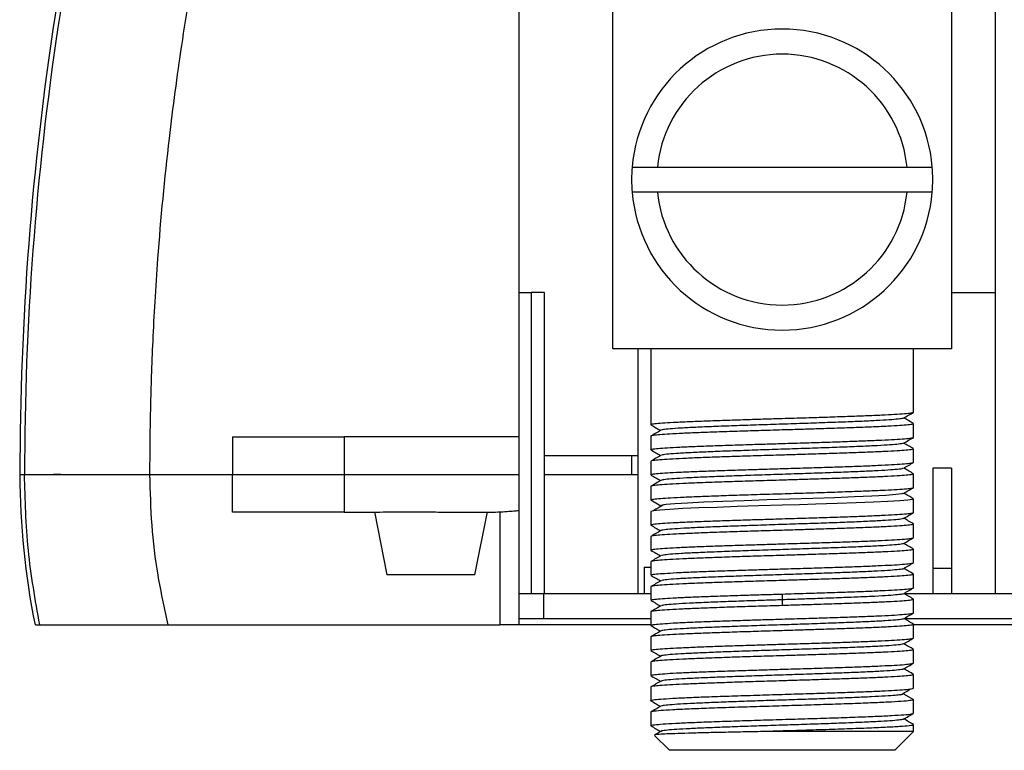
# Model space of a CAD drawing. Header units: millimetres. Extents: x 38 to 184, y 33 to 254.
# Tile 1 of 10: x 38 to 64, y 33 to 53. Entities that reach past the tile are written whole.
import ezdxf

# ---------------------------------------------------------------- set-up
doc = ezdxf.new("R2010")
doc.units = ezdxf.units.MM

msp = doc.modelspace()

# ---------------------------------------------------------------- linework, layer by layer
at = {"color": 7, "linetype": 'Continuous', "lineweight": 25}
for p, q in [((51.193, 58.877), (51.193, 41.543)), ((53.693, 43.877), (53.693, 52.877)), ((62.693, 52.877), (62.693, 43.877)), ((63.86, 37.377), (63.86, 52.877)), ((54.207, 48.71), (54.876, 48.71)), ((54.876, 48.71), (61.51, 48.71)), ((61.51, 48.71), (62.179, 48.71)), ((54.876, 48.043), (54.207, 48.043)), ((61.51, 48.043), (54.876, 48.043)), ((62.179, 48.043), (61.51, 48.043)), ((51.193, 45.377), (51.526, 45.377)), ((51.526, 45.377), (51.526, 37.377)), ((51.876, 45.377), (51.526, 45.377)), ((51.876, 37.377), (51.876, 45.377)), ((62.693, 45.377), (63.86, 45.377)), ((62.693, 43.877), (53.693, 43.877)), ((54.36, 43.877), (54.36, 37.377)), ((54.7, 43.877), (54.7, 41.864)), ((61.685, 42.197), (61.685, 43.877)), ((61.685, 41.531), (61.685, 41.889)), ((43.592, 41.543), (43.592, 40.543)), ((46.555, 41.543), (46.555, 40.543)), ((51.193, 41.543), (51.193, 40.543)), ((54.7, 41.556), (54.7, 41.197)), ((61.685, 40.864), (61.685, 41.223)), ((51.876, 41.043), (54.193, 41.043)), ((54.193, 41.043), (54.193, 40.543)), ((54.193, 41.043), (54.36, 41.043)), ((54.7, 40.889), (54.7, 40.531)), ((37.943, 40.543), (38.066, 40.543)), ((41.398, 40.543), (43.592, 40.543)), ((41.398, 40.543), (43.592, 40.543)), ((43.592, 39.543), (43.592, 40.543)), ((43.592, 40.543), (46.555, 40.543)), ((46.555, 40.543), (46.555, 39.543)), ((46.555, 40.543), (51.193, 40.543)), ((51.193, 40.543), (51.193, 39.584)), ((54.193, 40.543), (54.36, 40.543)), ((61.685, 40.197), (61.685, 40.556)), ((62.693, 40.71), (62.193, 40.71)), ((62.193, 40.71), (62.193, 38.043)), ((62.693, 40.71), (62.693, 38.043)), ((54.7, 40.223), (54.7, 39.864)), ((54.7, 39.864), (54.967, 39.71)), ((61.685, 39.531), (61.685, 39.889)), ((47.359, 39.544), (47.693, 37.875)), ((50.026, 37.875), (50.36, 39.544)), ((50.693, 39.543), (50.693, 36.543)), ((51.193, 39.584), (51.193, 36.543)), ((54.7, 39.556), (54.7, 39.197)), ((61.685, 38.864), (61.685, 39.223)), ((54.7, 38.889), (54.7, 38.531)), ((61.685, 38.197), (61.685, 38.556)), ((54.7, 38.223), (54.7, 37.864)), ((54.526, 38.077), (54.526, 37.377)), ((54.526, 38.077), (54.7, 38.077)), ((62.693, 38.043), (62.193, 38.043)), ((62.193, 38.043), (62.193, 37.377)), ((62.693, 38.043), (62.693, 37.377)), ((61.685, 37.531), (61.685, 37.889)), ((54.7, 37.556), (54.7, 37.197)), ((51.86, 36.71), (51.86, 37.377)), ((51.86, 37.377), (54.7, 37.377)), ((58.193, 37.364), (58.193, 37.21)), ((58.193, 37.21), (58.193, 37.056)), ((61.424, 37.377), (64.526, 37.377)), ((61.685, 36.864), (61.685, 37.223)), ((54.7, 36.889), (54.7, 36.531)), ((51.193, 36.71), (51.86, 36.71)), ((51.86, 36.71), (54.7, 36.71)), ((61.424, 36.71), (64.526, 36.71)), ((41.885, 36.543), (50.693, 36.543)), ((51.193, 36.543), (50.693, 36.543)), ((54.7, 36.543), (51.193, 36.543)), ((61.685, 36.197), (61.685, 36.556)), ((65.193, 36.543), (61.685, 36.543)), ((54.7, 36.223), (54.7, 35.864)), ((61.685, 35.531), (61.685, 35.889)), ((54.7, 35.556), (54.7, 35.197)), ((61.685, 34.864), (61.685, 35.223)), ((54.7, 34.889), (54.7, 34.531)), ((61.419, 34.71), (61.685, 34.556)), ((61.685, 34.197), (61.685, 34.556)), ((54.7, 34.223), (54.7, 33.864)), ((61.685, 33.71), (61.685, 33.889)), ((54.804, 33.606), (55.2, 33.21)), ((61.685, 33.71), (57.776, 33.71)), ((61.185, 33.21), (61.685, 33.71)), ((61.185, 33.21), (55.2, 33.21))]:
    msp.add_line(p, q, dxfattribs=at)
at = {"color": 8, "linetype": 'Continuous', "lineweight": 25}
msp.add_line((51.876, 40.543), (54.193, 40.543), dxfattribs=at)
at = {"color": 7, "linetype": 'Continuous', "lineweight": 25, "flags": 128}
for points in [[(61.401, 40.038), (61.374, 40.026), (61.214, 40.005), (60.943, 39.985), (60.572, 39.965), (60.115, 39.944), (59.586, 39.924), (59.007, 39.904), (58.399, 39.883), (57.782, 39.863), (57.181, 39.843), (56.617, 39.822), (56.11, 39.802), (55.679, 39.782), (55.341, 39.762), (55.106, 39.741), (55.002, 39.726), (54.967, 39.71), (54.967, 39.71)], [(61.677, 39.889), (61.657, 39.876), (61.53, 39.858), (61.314, 39.84), (61.001, 39.822), (60.619, 39.804), (60.155, 39.786), (59.65, 39.768), (59.088, 39.75), (58.648, 39.736), (58.193, 39.723), (57.56, 39.703), (57, 39.686), (56.458, 39.667), (55.98, 39.65), (55.552, 39.632), (55.21, 39.614), (54.944, 39.596), (54.764, 39.576), (54.7, 39.556), (54.7, 39.556)]]:
    msp.add_lwpolyline(points, dxfattribs=at)
at = {"color": 7, "linetype": 'Continuous', "lineweight": 25}
for centre, radius, start, end in [((118.193, 40.543), 80.25, 162.51015, 180), ((58.193, 48.377), 4, 4.7802, 175.2198), ((58.193, 48.377), 3.333, 5.7392, 174.2608), ((58.193, 48.377), 4, 175.2198, 184.7802), ((58.193, 48.377), 4, 355.2198, 4.7802), ((58.193, 48.377), 4, 184.7802, 355.2198), ((58.193, 48.377), 3.333, 185.7392, 354.2608), ((58.066, 40.543), 20.123, 180, 191.4732)]:
    msp.add_arc(centre, radius, start, end, dxfattribs=at)
for points, knots in [([(41.589, 64.04), (40.424, 60.24), (39.542, 56.353), (38.364, 48.492), (38.067, 44.518), (38.066, 40.543)], [0, 0, 0, 0, 0.5, 0.5, 1, 1, 1, 1]), ([(41.398, 40.543), (41.398, 40.705), (41.399, 41.066), (41.405, 41.663), (41.418, 42.371), (41.441, 43.19), (41.478, 44.121), (41.533, 45.162), (41.652, 46.961), (41.869, 49.237), (42.234, 51.976), (42.687, 54.674), (43.175, 57.039), (43.639, 58.986), (43.975, 60.286), (44.281, 61.396), (44.548, 62.32), (44.716, 62.872), (44.791, 63.117)], [0, 0, 0, 0, 0.021182, 0.047231, 0.078146, 0.113927, 0.154575, 0.200089, 0.250471, 0.39052, 0.499406, 0.61215, 0.748637, 0.815556, 0.874152, 0.924424, 0.966373, 1, 1, 1, 1]), ([(54.709, 41.864), (54.711, 41.869), (54.716, 41.879), (54.84, 41.895), (55.059, 41.914), (55.368, 41.931), (55.76, 41.949), (56.217, 41.967), (56.734, 41.985), (57.247, 42.002), (57.739, 42.017), (58.253, 42.033), (58.811, 42.049), (59.397, 42.068), (59.931, 42.086), (60.42, 42.104), (60.842, 42.121), (61.193, 42.139), (61.453, 42.157), (61.626, 42.175), (61.66, 42.186), (61.676, 42.192)], [0, 0, 0, 0, 0.041439, 0.096879, 0.150757, 0.206197, 0.260075, 0.315515, 0.369393, 0.424833, 0.466465, 0.508803, 0.56782, 0.621698, 0.677138, 0.731016, 0.786456, 0.840333, 0.895773, 0.949651, 1, 1, 1, 1]), ([(61.411, 42.036), (61.457, 42.062), (61.547, 42.114), (61.637, 42.166), (61.682, 42.192)], [0, 0, 0, 0, 0.4998151, 1, 1, 1, 1]), ([(61.677, 41.889), (61.675, 41.885), (61.67, 41.874), (61.546, 41.858), (61.327, 41.84), (61.018, 41.822), (60.626, 41.804), (60.169, 41.786), (59.652, 41.768), (59.139, 41.752), (58.647, 41.736), (58.133, 41.721), (57.575, 41.704), (56.989, 41.685), (56.455, 41.668), (55.965, 41.65), (55.543, 41.632), (55.194, 41.614), (54.93, 41.596), (54.764, 41.578), (54.692, 41.565), (54.706, 41.557), (54.709, 41.556)], [0, 0, 0, 0, 0.040724, 0.095209, 0.148159, 0.202644, 0.255594, 0.310079, 0.363028, 0.417513, 0.458428, 0.500037, 0.558037, 0.610986, 0.665472, 0.718421, 0.772906, 0.825856, 0.880341, 0.93329, 0.987775, 1, 1, 1, 1]), ([(54.704, 41.859), (54.749, 41.833), (54.835, 41.783), (54.921, 41.734), (54.962, 41.71)], [0, 0, 0, 0, 0.520744, 1, 1, 1, 1]), ([(61.411, 42.036), (61.387, 42.03), (61.338, 42.016), (61.118, 41.996), (60.8, 41.976), (60.384, 41.955), (59.889, 41.935), (59.331, 41.915), (58.732, 41.894), (58.113, 41.874), (57.497, 41.854), (56.907, 41.833), (56.363, 41.813), (55.887, 41.793), (55.494, 41.772), (55.203, 41.752), (55.019, 41.733), (54.991, 41.721), (54.979, 41.715)], [0, 0, 0, 0, 0.06261, 0.125802, 0.188994, 0.252187, 0.315379, 0.378572, 0.441763, 0.504957, 0.568147, 0.631342, 0.694531, 0.757727, 0.820916, 0.884111, 0.9473, 1, 1, 1, 1]), ([(61.682, 41.894), (61.638, 41.92), (61.551, 41.97), (61.465, 42.019), (61.424, 42.043)], [0, 0, 0, 0, 0.518836, 1, 1, 1, 1]), ([(54.971, 41.715), (54.926, 41.689), (54.837, 41.637), (54.747, 41.586), (54.702, 41.56)], [0, 0, 0, 0, 0.499979, 1, 1, 1, 1]), ([(43.592, 41.543), (43.625, 41.543), (43.692, 41.543), (43.792, 41.543), (43.892, 41.543), (43.991, 41.543), (44.144, 41.543), (44.348, 41.543), (44.602, 41.543), (44.851, 41.543), (45.175, 41.543), (45.551, 41.543), (45.873, 41.543), (46.089, 41.543), (46.228, 41.543), (46.345, 41.543), (46.428, 41.543), (46.486, 41.543), (46.526, 41.543), (46.545, 41.543), (46.555, 41.543)], [0, 0, 0, 0, 0.023655, 0.047274, 0.070883, 0.094508, 0.118176, 0.180083, 0.24203, 0.305998, 0.370005, 0.500005, 0.630005, 0.693972, 0.757979, 0.819886, 0.881833, 0.921233, 0.960582, 1, 1, 1, 1]), ([(51.193, 41.543), (51.193, 41.543), (51.138, 41.543), (50.927, 41.543), (50.77, 41.543), (50.376, 41.543), (50.139, 41.543), (49.617, 41.543), (49.332, 41.543), (48.753, 41.543), (48.46, 41.543), (47.904, 41.543), (47.643, 41.543), (47.187, 41.543), (46.993, 41.543), (46.7, 41.543), (46.6, 41.543), (46.555, 41.543)], [0, 0, 0, 0, 0.125, 0.125, 0.25, 0.25, 0.375, 0.375, 0.5, 0.5, 0.625, 0.625, 0.75, 0.75, 0.875, 0.875, 1, 1, 1, 1]), ([(54.709, 41.197), (54.711, 41.202), (54.716, 41.213), (54.84, 41.229), (55.059, 41.247), (55.368, 41.265), (55.76, 41.283), (56.217, 41.3), (56.734, 41.318), (57.247, 41.335), (57.739, 41.35), (58.253, 41.366), (58.811, 41.383), (59.397, 41.401), (59.931, 41.419), (60.42, 41.437), (60.843, 41.455), (61.192, 41.473), (61.456, 41.491), (61.621, 41.508), (61.694, 41.522), (61.679, 41.529), (61.677, 41.531)], [0, 0, 0, 0, 0.040725, 0.09521, 0.148159, 0.202645, 0.255594, 0.310079, 0.363028, 0.417513, 0.458428, 0.500037, 0.558037, 0.610986, 0.665471, 0.71842, 0.772905, 0.825855, 0.880339, 0.933289, 0.987774, 1, 1, 1, 1]), ([(61.404, 41.372), (61.404, 41.37), (61.408, 41.361), (61.298, 41.346), (61.072, 41.326), (60.731, 41.305), (60.301, 41.285), (59.793, 41.265), (59.226, 41.244), (58.622, 41.224), (58.002, 41.204), (57.389, 41.183), (56.805, 41.163), (56.272, 41.143), (55.81, 41.122), (55.433, 41.102), (55.162, 41.082), (55.008, 41.064), (54.993, 41.054), (54.987, 41.05)], [0, 0, 0, 0, 0.016999, 0.080049, 0.143105, 0.206154, 0.26921, 0.332259, 0.395315, 0.458364, 0.521421, 0.584469, 0.647526, 0.710575, 0.773631, 0.83668, 0.899736, 0.962786, 1, 1, 1, 1]), ([(61.415, 41.372), (61.46, 41.398), (61.549, 41.449), (61.639, 41.501), (61.684, 41.527)], [0, 0, 0, 0, 0.499977, 1, 1, 1, 1]), ([(61.681, 41.228), (61.636, 41.254), (61.55, 41.304), (61.465, 41.353), (61.424, 41.377)], [0, 0, 0, 0, 0.522558, 1, 1, 1, 1]), ([(61.677, 41.223), (61.675, 41.218), (61.67, 41.207), (61.546, 41.191), (61.327, 41.173), (61.018, 41.155), (60.626, 41.137), (60.169, 41.12), (59.652, 41.101), (59.139, 41.085), (58.647, 41.07), (58.133, 41.054), (57.575, 41.037), (56.989, 41.019), (56.455, 41.001), (55.965, 40.983), (55.543, 40.965), (55.194, 40.947), (54.93, 40.929), (54.764, 40.911), (54.692, 40.898), (54.706, 40.891), (54.709, 40.889)], [0, 0, 0, 0, 0.040724, 0.095209, 0.148159, 0.202644, 0.255594, 0.310079, 0.363029, 0.417514, 0.458428, 0.500037, 0.558037, 0.610986, 0.665471, 0.718421, 0.772906, 0.825856, 0.880341, 0.93329, 0.987775, 1, 1, 1, 1]), ([(54.704, 41.193), (54.749, 41.167), (54.835, 41.117), (54.921, 41.067), (54.962, 41.043)], [0, 0, 0, 0, 0.520246, 1, 1, 1, 1]), ([(51.876, 41.043), (52.008, 41.043), (52.418, 41.043), (53.102, 41.043), (53.798, 41.043), (54.215, 41.043), (54.36, 41.043)], [0, 0, 0, 0, 0.159467, 0.497596, 0.825397, 1, 1, 1, 1]), ([(54.973, 41.05), (54.928, 41.024), (54.839, 40.972), (54.749, 40.92), (54.704, 40.894)], [0, 0, 0, 0, 0.4999775, 1, 1, 1, 1]), ([(54.709, 40.531), (54.711, 40.535), (54.716, 40.546), (54.84, 40.562), (55.059, 40.58), (55.368, 40.598), (55.76, 40.616), (56.217, 40.634), (56.734, 40.652), (57.247, 40.668), (57.739, 40.683), (58.253, 40.699), (58.811, 40.716), (59.397, 40.734), (59.931, 40.752), (60.42, 40.77), (60.843, 40.788), (61.192, 40.806), (61.456, 40.824), (61.621, 40.842), (61.694, 40.855), (61.679, 40.863), (61.677, 40.864)], [0, 0, 0, 0, 0.040725, 0.09521, 0.148159, 0.202644, 0.255594, 0.310078, 0.363028, 0.417513, 0.458428, 0.500037, 0.558037, 0.610986, 0.665471, 0.71842, 0.772905, 0.825854, 0.880339, 0.933289, 0.987774, 1, 1, 1, 1]), ([(61.411, 40.703), (61.456, 40.729), (61.546, 40.78), (61.635, 40.832), (61.68, 40.858)], [0, 0, 0, 0, 0.499978, 1, 1, 1, 1]), ([(37.956, 40.543), (37.952, 40.543), (37.925, 40.543), (38.002, 40.543), (38.066, 40.543)], [0, 0, 0, 0, 0.1593782, 1, 1, 1, 1]), ([(38.066, 40.543), (38.084, 40.543), (38.12, 40.543), (38.33, 40.543), (38.652, 40.543), (39.072, 40.543), (39.569, 40.543), (40.129, 40.543), (40.746, 40.543), (41.177, 40.543), (41.398, 40.543)], [0, 0, 0, 0, 0.129358, 0.251905, 0.3745, 0.49991, 0.625195, 0.748027, 0.871002, 1, 1, 1, 1]), ([(38.066, 40.543), (38.073, 40.543), (38.101, 40.543), (38.172, 40.543), (38.201, 40.543), (38.268, 40.543), (38.307, 40.543), (38.437, 40.543), (38.541, 40.543), (38.785, 40.543), (38.926, 40.543), (39.232, 40.543), (39.398, 40.543), (39.667, 40.543), (39.76, 40.543), (39.95, 40.543), (40.047, 40.543), (40.342, 40.543), (40.546, 40.543), (40.969, 40.543), (41.182, 40.543), (41.398, 40.543)], [0, 0, 0, 0, 0.125, 0.125, 0.1875, 0.1875, 0.25, 0.25, 0.375, 0.375, 0.5, 0.5, 0.625, 0.625, 0.6875, 0.6875, 0.75, 0.75, 0.875, 0.875, 1, 1, 1, 1]), ([(41.885, 36.543), (41.788, 36.982), (41.593, 37.858), (41.43, 39.197), (41.409, 40.094), (41.398, 40.543)], [0, 0, 0, 0, 0.333716, 0.66632, 1, 1, 1, 1]), ([(61.677, 40.556), (61.675, 40.551), (61.67, 40.541), (61.546, 40.524), (61.327, 40.506), (61.018, 40.489), (60.626, 40.47), (60.169, 40.453), (59.652, 40.435), (59.139, 40.418), (58.647, 40.403), (58.133, 40.387), (57.575, 40.371), (56.989, 40.352), (56.455, 40.334), (55.965, 40.316), (55.543, 40.299), (55.194, 40.28), (54.93, 40.263), (54.764, 40.245), (54.692, 40.231), (54.706, 40.224), (54.709, 40.223)], [0, 0, 0, 0, 0.040724, 0.095209, 0.148159, 0.202644, 0.255594, 0.310079, 0.363029, 0.417514, 0.458428, 0.500037, 0.558037, 0.610986, 0.665471, 0.718421, 0.772906, 0.825856, 0.880341, 0.93329, 0.987775, 1, 1, 1, 1]), ([(61.398, 40.703), (61.397, 40.701), (61.393, 40.691), (61.265, 40.676), (61.018, 40.655), (60.66, 40.635), (60.215, 40.615), (59.695, 40.594), (59.12, 40.574), (58.511, 40.554), (57.891, 40.533), (57.281, 40.513), (56.705, 40.493), (56.184, 40.472), (55.736, 40.452), (55.376, 40.432), (55.125, 40.412), (54.992, 40.395), (54.987, 40.385), (54.986, 40.382)], [0, 0, 0, 0, 0.02157, 0.084845, 0.148128, 0.211403, 0.274685, 0.337961, 0.401243, 0.46452, 0.527801, 0.591078, 0.654358, 0.717637, 0.780916, 0.844195, 0.907473, 0.970754, 1, 1, 1, 1]), ([(61.683, 40.56), (61.638, 40.586), (61.552, 40.636), (61.465, 40.686), (61.424, 40.71)], [0, 0, 0, 0, 0.517673, 1, 1, 1, 1]), ([(40.781, 40.534), (40.744, 40.534), (40.668, 40.533), (40.558, 40.533), (40.452, 40.533), (40.348, 40.533), (40.248, 40.533), (40.152, 40.533), (40.058, 40.533), (39.968, 40.533), (39.881, 40.533), (39.797, 40.534), (39.717, 40.534), (39.64, 40.534), (39.566, 40.534), (39.496, 40.534), (39.428, 40.534), (39.365, 40.534), (39.304, 40.534), (39.247, 40.534), (39.192, 40.535), (39.142, 40.535), (39.094, 40.535), (39.05, 40.535), (39.009, 40.536), (38.971, 40.536), (38.937, 40.536), (38.906, 40.536), (38.878, 40.537), (38.854, 40.537), (38.84, 40.537), (38.834, 40.537)], [0, 0, 0, 0, 0.034445, 0.068893, 0.103343, 0.137796, 0.172252, 0.20671, 0.241171, 0.275635, 0.310102, 0.344571, 0.379043, 0.413517, 0.447995, 0.482475, 0.516958, 0.551443, 0.585931, 0.620422, 0.654916, 0.689412, 0.723911, 0.758413, 0.792917, 0.827424, 0.861934, 0.896446, 0.930962, 0.965479, 1, 1, 1, 1]), ([(54.703, 40.526), (54.748, 40.5), (54.834, 40.45), (54.92, 40.401), (54.962, 40.377)], [0, 0, 0, 0, 0.518738, 1, 1, 1, 1]), ([(54.971, 40.382), (54.926, 40.356), (54.837, 40.304), (54.747, 40.252), (54.703, 40.227)], [0, 0, 0, 0, 0.49998, 1, 1, 1, 1]), ([(54.7, 39.864), (54.712, 39.87), (54.733, 39.883), (54.898, 39.901), (55.144, 39.919), (55.482, 39.937), (55.892, 39.955), (56.372, 39.973), (56.918, 39.991), (57.532, 40.011), (58.182, 40.03), (58.811, 40.049), (59.397, 40.068), (59.931, 40.086), (60.42, 40.104), (60.843, 40.122), (61.192, 40.139), (61.456, 40.157), (61.621, 40.175), (61.694, 40.189), (61.679, 40.196), (61.677, 40.197)], [0, 0, 0, 0, 0.058005, 0.110959, 0.165449, 0.218404, 0.272894, 0.325849, 0.380339, 0.439102, 0.499988, 0.557994, 0.610948, 0.665438, 0.718393, 0.772883, 0.825837, 0.880327, 0.933282, 0.987772, 1, 1, 1, 1]), ([(61.415, 40.038), (61.46, 40.064), (61.549, 40.116), (61.639, 40.168), (61.683, 40.193)], [0, 0, 0, 0, 0.499976, 1, 1, 1, 1]), ([(61.68, 39.895), (61.635, 39.921), (61.55, 39.97), (61.464, 40.02), (61.424, 40.043)], [0, 0, 0, 0, 0.52377, 1, 1, 1, 1]), ([(46.555, 39.543), (46.556, 39.543), (46.57, 39.543), (46.602, 39.543), (46.665, 39.543), (46.747, 39.543), (46.871, 39.543), (47.034, 39.543), (47.222, 39.543), (47.46, 39.543), (47.772, 39.544), (48.109, 39.545), (48.39, 39.545), (48.607, 39.545), (48.825, 39.544), (49.051, 39.543), (49.323, 39.542), (49.606, 39.54), (49.945, 39.538), (50.269, 39.538), (50.587, 39.542), (50.839, 39.554), (51.041, 39.569), (51.147, 39.579), (51.19, 39.583), (51.192, 39.584), (51.193, 39.584)], [0, 0, 0, 0, 0.004156, 0.037376, 0.062139, 0.093049, 0.130104, 0.174785, 0.21437, 0.248854, 0.310728, 0.372603, 0.404006, 0.4353, 0.466486, 0.497563, 0.532209, 0.584062, 0.622317, 0.689638, 0.746231, 0.805999, 0.866016, 0.934321, 0.96721, 1, 1, 1, 1]), ([(54.709, 39.197), (54.711, 39.202), (54.716, 39.212), (54.84, 39.229), (55.059, 39.247), (55.368, 39.265), (55.76, 39.283), (56.217, 39.301), (56.734, 39.318), (57.247, 39.335), (57.739, 39.35), (58.253, 39.366), (58.811, 39.383), (59.397, 39.401), (59.931, 39.419), (60.42, 39.437), (60.843, 39.455), (61.192, 39.473), (61.456, 39.491), (61.621, 39.508), (61.694, 39.522), (61.679, 39.529), (61.677, 39.531)], [0, 0, 0, 0, 0.0407247, 0.0952096, 0.1481589, 0.2026437, 0.255593, 0.3100779, 0.3630273, 0.4175122, 0.4584276, 0.5000369, 0.5580365, 0.6109857, 0.6654704, 0.7184198, 0.7729047, 0.8258542, 0.8803392, 0.9332887, 0.9877738, 1, 1, 1, 1]), ([(55.036, 39.732), (54.992, 39.706), (54.905, 39.654), (54.817, 39.603), (54.773, 39.577)], [0, 0, 0, 0, 0.4999962, 1, 1, 1, 1]), ([(61.412, 39.37), (61.456, 39.395), (61.546, 39.447), (61.635, 39.499), (61.68, 39.525)], [0, 0, 0, 0, 0.49998, 1, 1, 1, 1]), ([(61.402, 39.37), (61.388, 39.364), (61.357, 39.352), (61.17, 39.333), (60.874, 39.313), (60.476, 39.293), (59.996, 39.272), (59.45, 39.252), (58.857, 39.232), (58.241, 39.212), (57.622, 39.191), (57.025, 39.171), (56.47, 39.151), (55.978, 39.13), (55.568, 39.11), (55.25, 39.09), (55.054, 39.069), (54.963, 39.056), (54.972, 39.049), (54.972, 39.049)], [0, 0, 0, 0, 0.0496, 0.112947, 0.176287, 0.239633, 0.302973, 0.36632, 0.42966, 0.493007, 0.556346, 0.619693, 0.683033, 0.746379, 0.80972, 0.873066, 0.936407, 0.999752, 1, 1, 1, 1]), ([(61.683, 39.226), (61.639, 39.252), (61.552, 39.302), (61.466, 39.352), (61.424, 39.377)], [0, 0, 0, 0, 0.516942, 1, 1, 1, 1]), ([(61.677, 39.223), (61.675, 39.218), (61.67, 39.208), (61.546, 39.191), (61.327, 39.173), (61.018, 39.155), (60.626, 39.137), (60.169, 39.119), (59.652, 39.101), (59.139, 39.085), (58.647, 39.07), (58.133, 39.054), (57.575, 39.037), (56.989, 39.019), (56.455, 39.001), (55.965, 38.983), (55.543, 38.965), (55.194, 38.947), (54.93, 38.929), (54.764, 38.911), (54.692, 38.898), (54.706, 38.891), (54.709, 38.889)], [0, 0, 0, 0, 0.040723, 0.095208, 0.148158, 0.202643, 0.255593, 0.310078, 0.363028, 0.417513, 0.458428, 0.500037, 0.558037, 0.610986, 0.66547, 0.71842, 0.772905, 0.825855, 0.88034, 0.93329, 0.987775, 1, 1, 1, 1]), ([(54.703, 39.193), (54.747, 39.167), (54.834, 39.117), (54.92, 39.067), (54.962, 39.043)], [0, 0, 0, 0, 0.517499, 1, 1, 1, 1]), ([(54.972, 39.049), (54.927, 39.023), (54.837, 38.971), (54.748, 38.92), (54.703, 38.894)], [0, 0, 0, 0, 0.4999821, 1, 1, 1, 1]), ([(54.709, 38.531), (54.711, 38.535), (54.716, 38.546), (54.84, 38.562), (55.059, 38.58), (55.368, 38.598), (55.76, 38.616), (56.217, 38.634), (56.734, 38.652), (57.247, 38.668), (57.739, 38.683), (58.253, 38.699), (58.811, 38.716), (59.397, 38.734), (59.931, 38.752), (60.42, 38.77), (60.843, 38.788), (61.192, 38.806), (61.456, 38.824), (61.621, 38.842), (61.694, 38.855), (61.679, 38.863), (61.677, 38.864)], [0, 0, 0, 0, 0.040724, 0.095209, 0.148159, 0.202643, 0.255593, 0.310078, 0.363027, 0.417512, 0.458428, 0.500037, 0.558037, 0.610986, 0.66547, 0.71842, 0.772905, 0.825854, 0.880339, 0.933289, 0.987774, 1, 1, 1, 1]), ([(61.415, 38.705), (61.459, 38.73), (61.549, 38.782), (61.638, 38.834), (61.683, 38.86)], [0, 0, 0, 0, 0.499975, 1, 1, 1, 1]), ([(61.677, 38.556), (61.675, 38.551), (61.67, 38.541), (61.546, 38.524), (61.327, 38.506), (61.018, 38.488), (60.626, 38.471), (60.169, 38.453), (59.652, 38.435), (59.139, 38.418), (58.647, 38.403), (58.133, 38.388), (57.575, 38.37), (56.989, 38.352), (56.455, 38.334), (55.965, 38.316), (55.543, 38.299), (55.194, 38.28), (54.93, 38.263), (54.764, 38.245), (54.692, 38.231), (54.706, 38.224), (54.709, 38.223)], [0, 0, 0, 0, 0.040723, 0.095208, 0.148158, 0.202643, 0.255593, 0.310078, 0.363027, 0.417513, 0.458428, 0.500037, 0.558037, 0.610986, 0.66547, 0.71842, 0.772905, 0.825855, 0.88034, 0.93329, 0.987775, 1, 1, 1, 1]), ([(54.704, 38.526), (54.749, 38.5), (54.835, 38.45), (54.921, 38.4), (54.962, 38.377)], [0, 0, 0, 0, 0.521149, 1, 1, 1, 1]), ([(61.412, 38.705), (61.412, 38.704), (61.421, 38.697), (61.329, 38.683), (61.129, 38.663), (60.809, 38.643), (60.396, 38.622), (59.902, 38.602), (59.346, 38.582), (58.748, 38.562), (58.129, 38.541), (57.513, 38.521), (56.921, 38.501), (56.377, 38.48), (55.898, 38.46), (55.503, 38.44), (55.209, 38.419), (55.024, 38.4), (54.995, 38.388), (54.982, 38.383)], [0, 0, 0, 0, 0.002806, 0.065893, 0.128987, 0.192074, 0.255168, 0.318255, 0.381348, 0.444437, 0.507529, 0.570618, 0.63371, 0.6968, 0.759891, 0.822982, 0.886072, 0.949164, 1, 1, 1, 1]), ([(61.68, 38.562), (61.635, 38.588), (61.55, 38.637), (61.464, 38.686), (61.424, 38.71)], [0, 0, 0, 0, 0.524298, 1, 1, 1, 1]), ([(54.972, 38.383), (54.928, 38.357), (54.838, 38.305), (54.749, 38.253), (54.704, 38.227)], [0, 0, 0, 0, 0.4999763, 1, 1, 1, 1]), ([(54.709, 37.864), (54.711, 37.868), (54.716, 37.879), (54.84, 37.896), (55.059, 37.913), (55.368, 37.931), (55.76, 37.949), (56.217, 37.967), (56.734, 37.985), (57.247, 38.002), (57.739, 38.017), (58.253, 38.032), (58.811, 38.05), (59.397, 38.068), (59.931, 38.086), (60.42, 38.103), (60.843, 38.122), (61.192, 38.139), (61.456, 38.157), (61.621, 38.175), (61.694, 38.189), (61.679, 38.196), (61.677, 38.197)], [0, 0, 0, 0, 0.040724, 0.095209, 0.148158, 0.202643, 0.255593, 0.310078, 0.363027, 0.417512, 0.458428, 0.500037, 0.558037, 0.610986, 0.66547, 0.71842, 0.772905, 0.825854, 0.880339, 0.933289, 0.987774, 1, 1, 1, 1]), ([(61.412, 38.037), (61.457, 38.062), (61.546, 38.114), (61.636, 38.166), (61.681, 38.192)], [0, 0, 0, 0, 0.499981, 1, 1, 1, 1]), ([(61.404, 38.037), (61.405, 38.035), (61.408, 38.028), (61.301, 38.013), (61.08, 37.993), (60.741, 37.972), (60.313, 37.952), (59.806, 37.932), (59.241, 37.912), (58.638, 37.891), (58.018, 37.871), (57.404, 37.851), (56.82, 37.83), (56.285, 37.81), (55.821, 37.79), (55.442, 37.769), (55.168, 37.749), (55.01, 37.731), (54.993, 37.72), (54.987, 37.716)], [0, 0, 0, 0, 0.009785, 0.073194, 0.136605, 0.200014, 0.263425, 0.326835, 0.390244, 0.453656, 0.517064, 0.580476, 0.643884, 0.707296, 0.770703, 0.834116, 0.897523, 0.960936, 1, 1, 1, 1]), ([(61.684, 37.893), (61.639, 37.919), (61.552, 37.969), (61.466, 38.019), (61.424, 38.043)], [0, 0, 0, 0, 0.5166687, 1, 1, 1, 1]), ([(61.677, 37.889), (61.675, 37.885), (61.67, 37.874), (61.546, 37.858), (61.327, 37.84), (61.018, 37.822), (60.626, 37.804), (60.169, 37.786), (59.652, 37.768), (59.139, 37.752), (58.647, 37.736), (58.133, 37.721), (57.575, 37.704), (56.989, 37.686), (56.455, 37.668), (55.965, 37.65), (55.543, 37.632), (55.194, 37.614), (54.93, 37.596), (54.764, 37.578), (54.692, 37.565), (54.706, 37.557), (54.709, 37.556)], [0, 0, 0, 0, 0.040723, 0.095208, 0.148158, 0.202643, 0.255592, 0.310077, 0.363027, 0.417512, 0.458428, 0.500037, 0.558037, 0.610986, 0.66547, 0.71842, 0.772905, 0.825855, 0.88034, 0.93329, 0.987775, 1, 1, 1, 1]), ([(54.702, 37.86), (54.747, 37.834), (54.834, 37.784), (54.92, 37.734), (54.962, 37.71)], [0, 0, 0, 0, 0.5168582, 1, 1, 1, 1]), ([(54.973, 37.716), (54.928, 37.69), (54.839, 37.639), (54.749, 37.587), (54.704, 37.561)], [0, 0, 0, 0, 0.4999828, 1, 1, 1, 1]), ([(58.193, 37.364), (58.405, 37.37), (58.811, 37.383), (59.397, 37.401), (59.931, 37.419), (60.42, 37.437), (60.843, 37.455), (61.192, 37.473), (61.456, 37.491), (61.621, 37.509), (61.694, 37.522), (61.679, 37.529), (61.677, 37.531)], [0, 0, 0, 0, 0.116008, 0.221913, 0.33089, 0.436797, 0.545775, 0.651682, 0.760661, 0.866568, 0.975547, 1, 1, 1, 1]), ([(61.414, 37.371), (61.459, 37.397), (61.548, 37.448), (61.638, 37.5), (61.682, 37.526)], [0, 0, 0, 0, 0.499992, 1, 1, 1, 1]), ([(54.704, 37.192), (54.749, 37.166), (54.835, 37.117), (54.921, 37.067), (54.962, 37.043)], [0, 0, 0, 0, 0.524124, 1, 1, 1, 1]), ([(54.709, 37.197), (54.711, 37.202), (54.716, 37.212), (54.84, 37.229), (55.059, 37.247), (55.368, 37.265), (55.76, 37.283), (56.217, 37.301), (56.734, 37.318), (57.247, 37.335), (57.739, 37.35), (58.041, 37.359), (58.193, 37.364)], [0, 0, 0, 0, 0.081441, 0.190403, 0.296294, 0.405256, 0.511147, 0.620109, 0.726001, 0.834963, 0.916787, 1, 1, 1, 1]), ([(58.193, 37.21), (58.035, 37.205), (57.718, 37.194), (57.207, 37.177), (56.677, 37.158), (56.159, 37.138), (55.715, 37.118), (55.36, 37.097), (55.116, 37.077), (54.989, 37.061), (54.986, 37.052), (54.986, 37.049)], [0, 0, 0, 0, 0.09712, 0.19424, 0.320403, 0.446586, 0.572756, 0.698935, 0.825105, 0.951284, 1, 1, 1, 1]), ([(61.4, 37.371), (61.399, 37.368), (61.397, 37.359), (61.27, 37.343), (61.026, 37.322), (60.671, 37.302), (60.227, 37.282), (59.709, 37.262), (59.179, 37.243), (58.668, 37.226), (58.351, 37.215), (58.193, 37.21)], [0, 0, 0, 0, 0.048716, 0.174895, 0.301065, 0.427244, 0.553414, 0.679597, 0.80576, 0.90288, 1, 1, 1, 1]), ([(61.677, 37.223), (61.675, 37.218), (61.67, 37.208), (61.546, 37.191), (61.327, 37.173), (61.018, 37.155), (60.626, 37.137), (60.169, 37.119), (59.652, 37.102), (59.139, 37.085), (58.647, 37.07), (58.345, 37.061), (58.193, 37.056)], [0, 0, 0, 0, 0.081441, 0.190403, 0.296294, 0.405256, 0.511147, 0.620109, 0.726001, 0.834963, 0.916787, 1, 1, 1, 1]), ([(61.682, 37.228), (61.637, 37.254), (61.551, 37.303), (61.465, 37.353), (61.424, 37.377)], [0, 0, 0, 0, 0.523868, 1, 1, 1, 1]), ([(58.193, 37.056), (57.981, 37.049), (57.575, 37.037), (56.989, 37.019), (56.455, 37.001), (55.965, 36.983), (55.543, 36.965), (55.194, 36.947), (54.93, 36.929), (54.764, 36.911), (54.692, 36.898), (54.706, 36.891), (54.709, 36.889)], [0, 0, 0, 0, 0.116008, 0.221913, 0.33089, 0.436797, 0.545775, 0.651682, 0.760661, 0.866568, 0.975547, 1, 1, 1, 1]), ([(54.972, 37.049), (54.927, 37.023), (54.838, 36.971), (54.748, 36.92), (54.704, 36.894)], [0, 0, 0, 0, 0.499992, 1, 1, 1, 1]), ([(54.709, 36.531), (54.711, 36.535), (54.716, 36.546), (54.84, 36.562), (55.059, 36.58), (55.368, 36.598), (55.76, 36.616), (56.217, 36.634), (56.734, 36.652), (57.247, 36.668), (57.739, 36.684), (58.253, 36.699), (58.811, 36.716), (59.397, 36.734), (59.931, 36.752), (60.42, 36.77), (60.843, 36.788), (61.192, 36.806), (61.456, 36.824), (61.621, 36.842), (61.694, 36.855), (61.679, 36.863), (61.677, 36.864)], [0, 0, 0, 0, 0.040723, 0.095208, 0.148158, 0.202643, 0.255592, 0.310077, 0.363027, 0.417512, 0.458428, 0.500037, 0.558037, 0.610986, 0.66547, 0.71842, 0.772905, 0.825855, 0.88034, 0.93329, 0.987775, 1, 1, 1, 1]), ([(61.399, 36.704), (61.393, 36.7), (61.376, 36.689), (61.218, 36.671), (60.944, 36.651), (60.565, 36.63), (60.101, 36.61), (59.566, 36.59), (58.981, 36.569), (58.368, 36.549), (57.748, 36.529), (57.145, 36.508), (56.58, 36.488), (56.073, 36.468), (55.645, 36.447), (55.306, 36.427), (55.085, 36.407), (54.978, 36.392), (54.981, 36.384), (54.981, 36.383)], [0, 0, 0, 0, 0.039064, 0.102477, 0.165884, 0.229297, 0.292704, 0.356116, 0.419524, 0.482936, 0.546344, 0.609756, 0.673165, 0.736575, 0.799986, 0.863395, 0.926806, 0.990215, 1, 1, 1, 1]), ([(61.413, 36.704), (61.458, 36.73), (61.547, 36.781), (61.637, 36.833), (61.682, 36.859)], [0, 0, 0, 0, 0.499983, 1, 1, 1, 1]), ([(61.684, 36.56), (61.639, 36.586), (61.552, 36.636), (61.466, 36.686), (61.424, 36.71)], [0, 0, 0, 0, 0.516858, 1, 1, 1, 1]), ([(38.36, 36.543), (38.356, 36.543), (38.339, 36.543), (38.414, 36.543), (38.47, 36.543)], [0, 0, 0, 0, 0.264435, 1, 1, 1, 1]), ([(38.47, 36.543), (38.489, 36.543), (38.524, 36.543), (38.735, 36.543), (39.059, 36.543), (39.485, 36.543), (39.991, 36.543), (40.567, 36.543), (41.207, 36.543), (41.656, 36.543), (41.885, 36.543)], [0, 0, 0, 0, 0.126172, 0.246274, 0.367136, 0.491611, 0.61703, 0.74112, 0.867789, 1, 1, 1, 1]), ([(61.677, 36.556), (61.675, 36.551), (61.67, 36.541), (61.546, 36.524), (61.327, 36.507), (61.018, 36.488), (60.626, 36.471), (60.169, 36.453), (59.652, 36.435), (59.139, 36.418), (58.647, 36.403), (58.133, 36.388), (57.575, 36.37), (56.989, 36.352), (56.455, 36.334), (55.965, 36.316), (55.543, 36.298), (55.194, 36.281), (54.93, 36.263), (54.764, 36.245), (54.692, 36.231), (54.706, 36.224), (54.709, 36.223)], [0, 0, 0, 0, 0.040724, 0.095209, 0.148158, 0.202643, 0.255593, 0.310078, 0.363027, 0.417512, 0.458428, 0.500037, 0.558037, 0.610986, 0.66547, 0.71842, 0.772905, 0.825854, 0.880339, 0.933289, 0.987774, 1, 1, 1, 1]), ([(54.702, 36.527), (54.747, 36.501), (54.834, 36.451), (54.92, 36.401), (54.962, 36.377)], [0, 0, 0, 0, 0.5166687, 1, 1, 1, 1]), ([(54.974, 36.383), (54.929, 36.358), (54.839, 36.306), (54.75, 36.254), (54.705, 36.228)], [0, 0, 0, 0, 0.499981, 1, 1, 1, 1]), ([(54.709, 35.864), (54.711, 35.868), (54.716, 35.879), (54.84, 35.896), (55.059, 35.913), (55.368, 35.931), (55.76, 35.949), (56.217, 35.967), (56.734, 35.985), (57.247, 36.002), (57.739, 36.017), (58.253, 36.032), (58.811, 36.05), (59.397, 36.068), (59.931, 36.086), (60.42, 36.104), (60.843, 36.121), (61.192, 36.139), (61.456, 36.157), (61.621, 36.175), (61.694, 36.188), (61.679, 36.196), (61.677, 36.197)], [0, 0, 0, 0, 0.040723, 0.095208, 0.148158, 0.202643, 0.255593, 0.310078, 0.363027, 0.417513, 0.458428, 0.500037, 0.558037, 0.610986, 0.66547, 0.71842, 0.772905, 0.825855, 0.88034, 0.93329, 0.987775, 1, 1, 1, 1]), ([(61.413, 36.037), (61.458, 36.063), (61.548, 36.115), (61.637, 36.167), (61.682, 36.193)], [0, 0, 0, 0, 0.499976, 1, 1, 1, 1]), ([(61.677, 35.889), (61.675, 35.885), (61.67, 35.874), (61.546, 35.858), (61.327, 35.84), (61.018, 35.822), (60.626, 35.804), (60.169, 35.786), (59.652, 35.768), (59.139, 35.752), (58.647, 35.736), (58.133, 35.721), (57.575, 35.704), (56.989, 35.686), (56.455, 35.667), (55.965, 35.65), (55.543, 35.632), (55.194, 35.614), (54.93, 35.596), (54.764, 35.578), (54.692, 35.565), (54.706, 35.557), (54.709, 35.556)], [0, 0, 0, 0, 0.040724, 0.095209, 0.148159, 0.202643, 0.255593, 0.310078, 0.363027, 0.417512, 0.458428, 0.500037, 0.558037, 0.610986, 0.66547, 0.71842, 0.772905, 0.825854, 0.880339, 0.933289, 0.987774, 1, 1, 1, 1]), ([(54.706, 35.858), (54.751, 35.832), (54.836, 35.783), (54.922, 35.733), (54.962, 35.71)], [0, 0, 0, 0, 0.5242982, 1, 1, 1, 1]), ([(61.404, 36.037), (61.391, 36.032), (61.362, 36.02), (61.177, 36.001), (60.883, 35.98), (60.488, 35.96), (60.009, 35.94), (59.464, 35.919), (58.873, 35.899), (58.257, 35.879), (57.638, 35.858), (57.04, 35.838), (56.484, 35.818), (55.99, 35.797), (55.577, 35.777), (55.257, 35.757), (55.057, 35.737), (54.965, 35.723), (54.973, 35.716), (54.974, 35.715)], [0, 0, 0, 0, 0.050836, 0.113928, 0.177018, 0.240109, 0.3032, 0.36629, 0.429382, 0.492471, 0.555563, 0.618652, 0.681745, 0.744832, 0.807926, 0.871013, 0.934107, 0.997194, 1, 1, 1, 1]), ([(61.682, 35.894), (61.637, 35.92), (61.551, 35.97), (61.465, 36.019), (61.424, 36.043)], [0, 0, 0, 0, 0.521149, 1, 1, 1, 1]), ([(54.971, 35.715), (54.927, 35.689), (54.838, 35.638), (54.75, 35.587), (54.706, 35.562)], [0, 0, 0, 0, 0.5063743, 1, 1, 1, 1]), ([(54.709, 35.197), (54.711, 35.202), (54.716, 35.212), (54.84, 35.229), (55.059, 35.247), (55.368, 35.265), (55.76, 35.283), (56.217, 35.3), (56.734, 35.319), (57.247, 35.335), (57.739, 35.35), (58.253, 35.366), (58.811, 35.383), (59.397, 35.401), (59.931, 35.419), (60.42, 35.437), (60.843, 35.455), (61.192, 35.473), (61.456, 35.49), (61.621, 35.509), (61.694, 35.522), (61.679, 35.529), (61.677, 35.531)], [0, 0, 0, 0, 0.040723, 0.095208, 0.148158, 0.202643, 0.255593, 0.310078, 0.363028, 0.417513, 0.458428, 0.500037, 0.558037, 0.610986, 0.66547, 0.71842, 0.772905, 0.825855, 0.88034, 0.93329, 0.987775, 1, 1, 1, 1]), ([(61.414, 35.371), (61.414, 35.371), (61.423, 35.364), (61.332, 35.351), (61.136, 35.33), (60.818, 35.31), (60.408, 35.29), (59.916, 35.269), (59.361, 35.249), (58.763, 35.229), (58.145, 35.208), (57.529, 35.188), (56.936, 35.168), (56.39, 35.147), (55.91, 35.127), (55.512, 35.107), (55.216, 35.087), (55.029, 35.068), (54.998, 35.056), (54.984, 35.05)], [0, 0, 0, 0, 0.000248, 0.063593, 0.126934, 0.19028, 0.253621, 0.316967, 0.380307, 0.443654, 0.506993, 0.57034, 0.63368, 0.697027, 0.760367, 0.823713, 0.887053, 0.9504, 1, 1, 1, 1]), ([(61.414, 35.371), (61.459, 35.397), (61.548, 35.449), (61.638, 35.5), (61.683, 35.526)], [0, 0, 0, 0, 0.499982, 1, 1, 1, 1]), ([(61.683, 35.227), (61.639, 35.252), (61.552, 35.302), (61.466, 35.352), (61.424, 35.377)], [0, 0, 0, 0, 0.517499, 1, 1, 1, 1]), ([(61.677, 35.223), (61.675, 35.218), (61.67, 35.207), (61.546, 35.191), (61.327, 35.173), (61.018, 35.155), (60.626, 35.137), (60.169, 35.119), (59.652, 35.102), (59.139, 35.085), (58.647, 35.07), (58.133, 35.054), (57.575, 35.037), (56.989, 35.019), (56.455, 35.001), (55.965, 34.983), (55.543, 34.965), (55.194, 34.947), (54.93, 34.929), (54.764, 34.911), (54.692, 34.898), (54.706, 34.891), (54.709, 34.889)], [0, 0, 0, 0, 0.040725, 0.09521, 0.148159, 0.202644, 0.255593, 0.310078, 0.363027, 0.417512, 0.458428, 0.500037, 0.558037, 0.610986, 0.66547, 0.71842, 0.772905, 0.825854, 0.880339, 0.933289, 0.987774, 1, 1, 1, 1]), ([(54.702, 35.193), (54.747, 35.168), (54.834, 35.118), (54.92, 35.067), (54.962, 35.043)], [0, 0, 0, 0, 0.516942, 1, 1, 1, 1]), ([(54.974, 35.05), (54.93, 35.024), (54.84, 34.973), (54.751, 34.921), (54.706, 34.895)], [0, 0, 0, 0, 0.49998, 1, 1, 1, 1]), ([(58.193, 34.697), (58.405, 34.704), (58.812, 34.716), (59.398, 34.734), (59.932, 34.752), (60.421, 34.77), (60.843, 34.788), (61.193, 34.806), (61.463, 34.824), (61.649, 34.844), (61.673, 34.857), (61.685, 34.864)], [0, 0, 0, 0, 0.11615, 0.222061, 0.331043, 0.436955, 0.545939, 0.651851, 0.760835, 0.878297, 1, 1, 1, 1]), ([(61.346, 34.687), (61.39, 34.713), (61.478, 34.765), (61.566, 34.817), (61.611, 34.843)], [0, 0, 0, 0, 0.499996, 1, 1, 1, 1]), ([(54.722, 34.524), (54.713, 34.526), (54.677, 34.535), (54.751, 34.551), (54.944, 34.572), (55.271, 34.593), (55.707, 34.614), (56.24, 34.635), (56.848, 34.656), (57.507, 34.676), (57.964, 34.69), (58.193, 34.697)], [0, 0, 0, 0, 0.039255, 0.159348, 0.279441, 0.399534, 0.519627, 0.63972, 0.759814, 0.879907, 1, 1, 1, 1]), ([(61.341, 34.688), (61.299, 34.682), (61.209, 34.67), (60.941, 34.651), (60.576, 34.631), (60.125, 34.611), (59.609, 34.591), (59.043, 34.571), (58.448, 34.552), (57.843, 34.532), (57.251, 34.512), (56.692, 34.492), (56.184, 34.472), (55.747, 34.453), (55.393, 34.433), (55.141, 34.413), (55, 34.396), (54.989, 34.386), (54.985, 34.382)], [0, 0, 0, 0, 0.056436, 0.121178, 0.185923, 0.250666, 0.315411, 0.380153, 0.444898, 0.50964, 0.574386, 0.639127, 0.703873, 0.768614, 0.833361, 0.898101, 0.962849, 1, 1, 1, 1]), ([(54.973, 34.383), (54.928, 34.357), (54.838, 34.305), (54.748, 34.253), (54.703, 34.227)], [0, 0, 0, 0, 0.499975, 1, 1, 1, 1]), ([(54.706, 34.525), (54.751, 34.499), (54.837, 34.449), (54.922, 34.4), (54.962, 34.377)], [0, 0, 0, 0, 0.527634, 1, 1, 1, 1]), ([(54.714, 33.864), (54.71, 33.866), (54.694, 33.875), (54.793, 33.89), (55.009, 33.91), (55.347, 33.93), (55.784, 33.95), (56.307, 33.97), (56.897, 33.991), (57.533, 34.011), (57.973, 34.024), (58.193, 34.031)], [0, 0, 0, 0, 0.038092, 0.158331, 0.278569, 0.398808, 0.519046, 0.639285, 0.759523, 0.879762, 1, 1, 1, 1]), ([(61.412, 34.037), (61.389, 34.03), (61.344, 34.017), (61.138, 33.997), (60.837, 33.978), (60.441, 33.958), (59.969, 33.938), (59.434, 33.918), (58.857, 33.898), (58.257, 33.879), (57.654, 33.859), (57.07, 33.839), (56.525, 33.819), (56.038, 33.799), (55.626, 33.78), (55.301, 33.76), (55.084, 33.74), (54.979, 33.725), (54.982, 33.717), (54.982, 33.716)], [0, 0, 0, 0, 0.060627, 0.122298, 0.183962, 0.245632, 0.307297, 0.368967, 0.430632, 0.492302, 0.553968, 0.615637, 0.677303, 0.738973, 0.800639, 0.862308, 0.923975, 0.985644, 1, 1, 1, 1]), ([(61.411, 34.036), (61.456, 34.062), (61.546, 34.114), (61.636, 34.166), (61.681, 34.192)], [0, 0, 0, 0, 0.499982, 1, 1, 1, 1]), ([(61.684, 33.893), (61.639, 33.919), (61.552, 33.969), (61.465, 34.019), (61.424, 34.043)], [0, 0, 0, 0, 0.519077, 1, 1, 1, 1]), ([(54.702, 33.86), (54.747, 33.834), (54.834, 33.784), (54.92, 33.734), (54.962, 33.71)], [0, 0, 0, 0, 0.519774, 1, 1, 1, 1]), ([(61.67, 33.889), (61.675, 33.887), (61.694, 33.878), (61.581, 33.861), (61.334, 33.84), (60.946, 33.818), (60.447, 33.796), (59.853, 33.775), (59.192, 33.753), (58.487, 33.732), (58.013, 33.717), (57.776, 33.71)], [0, 0, 0, 0, 0.035386, 0.155963, 0.276539, 0.397116, 0.517693, 0.63827, 0.758846, 0.879423, 1, 1, 1, 1]), ([(57.776, 33.71), (57.567, 33.706), (57.168, 33.698), (56.613, 33.686), (56.121, 33.675), (55.686, 33.664), (55.33, 33.652), (55.053, 33.641), (54.879, 33.629), (54.798, 33.621), (54.806, 33.617), (54.807, 33.616)], [0, 0, 0, 0, 0.132225, 0.252169, 0.375606, 0.495244, 0.618392, 0.737263, 0.859619, 0.977728, 1, 1, 1, 1]), ([(54.974, 33.717), (54.929, 33.691), (54.872, 33.658), (54.816, 33.626), (54.805, 33.619)], [0, 0, 0, 0, 0.800034, 1, 1, 1, 1])]:
    msp.add_open_spline(points, degree=3, knots=knots, dxfattribs=at)
for points in [[(38.47, 36.543), (38.352, 37.205), (38.117, 38.528), (38.083, 39.872), (38.066, 40.543)], [(43.592, 40.543), (43.769, 40.543), (44.122, 40.543), (44.636, 40.543), (45.117, 40.543), (45.55, 40.543), (45.923, 40.543), (46.222, 40.543), (46.445, 40.543), (46.518, 40.543), (46.555, 40.543)], [(46.555, 40.543), (46.585, 40.543), (46.646, 40.543), (46.836, 40.543), (47.09, 40.543), (47.406, 40.543), (47.773, 40.543), (48.178, 40.543), (48.606, 40.543), (49.044, 40.543), (49.474, 40.543), (49.884, 40.543), (50.258, 40.543), (50.583, 40.543), (50.849, 40.543), (51.044, 40.543), (51.169, 40.543), (51.185, 40.543), (51.193, 40.543)], [(46.555, 39.543), (46.518, 39.543), (46.445, 39.543), (46.222, 39.543), (45.923, 39.543), (45.55, 39.543), (45.117, 39.543), (44.636, 39.543), (44.122, 39.543), (43.769, 39.543), (43.592, 39.543)], [(48.86, 37.877), (48.707, 37.877), (48.401, 37.877), (48.015, 37.877), (47.746, 37.877), (47.71, 37.877), (47.693, 37.877)], [(50.026, 37.877), (50.009, 37.877), (49.974, 37.877), (49.704, 37.877), (49.318, 37.877), (49.012, 37.877), (48.86, 37.877)], [(51.193, 37.377), (51.203, 37.377), (51.223, 37.377), (51.377, 37.377), (51.598, 37.377), (51.772, 37.377), (51.86, 37.377)], [(61.685, 34.556), (61.672, 34.549), (61.646, 34.535), (61.439, 34.514), (61.116, 34.493), (60.678, 34.473), (60.146, 34.452), (59.538, 34.431), (58.879, 34.41), (58.422, 34.396), (58.193, 34.389)], [(58.193, 34.389), (57.964, 34.382), (57.507, 34.368), (56.848, 34.348), (56.24, 34.327), (55.708, 34.306), (55.27, 34.285), (54.947, 34.264), (54.739, 34.243), (54.713, 34.23), (54.7, 34.223)], [(58.193, 34.031), (58.422, 34.038), (58.879, 34.051), (59.538, 34.072), (60.146, 34.093), (60.678, 34.114), (61.116, 34.135), (61.439, 34.156), (61.646, 34.176), (61.672, 34.19), (61.685, 34.197)]]:
    msp.add_open_spline(points, degree=3, dxfattribs=at)

doc.saveas('drawing.dxf')
